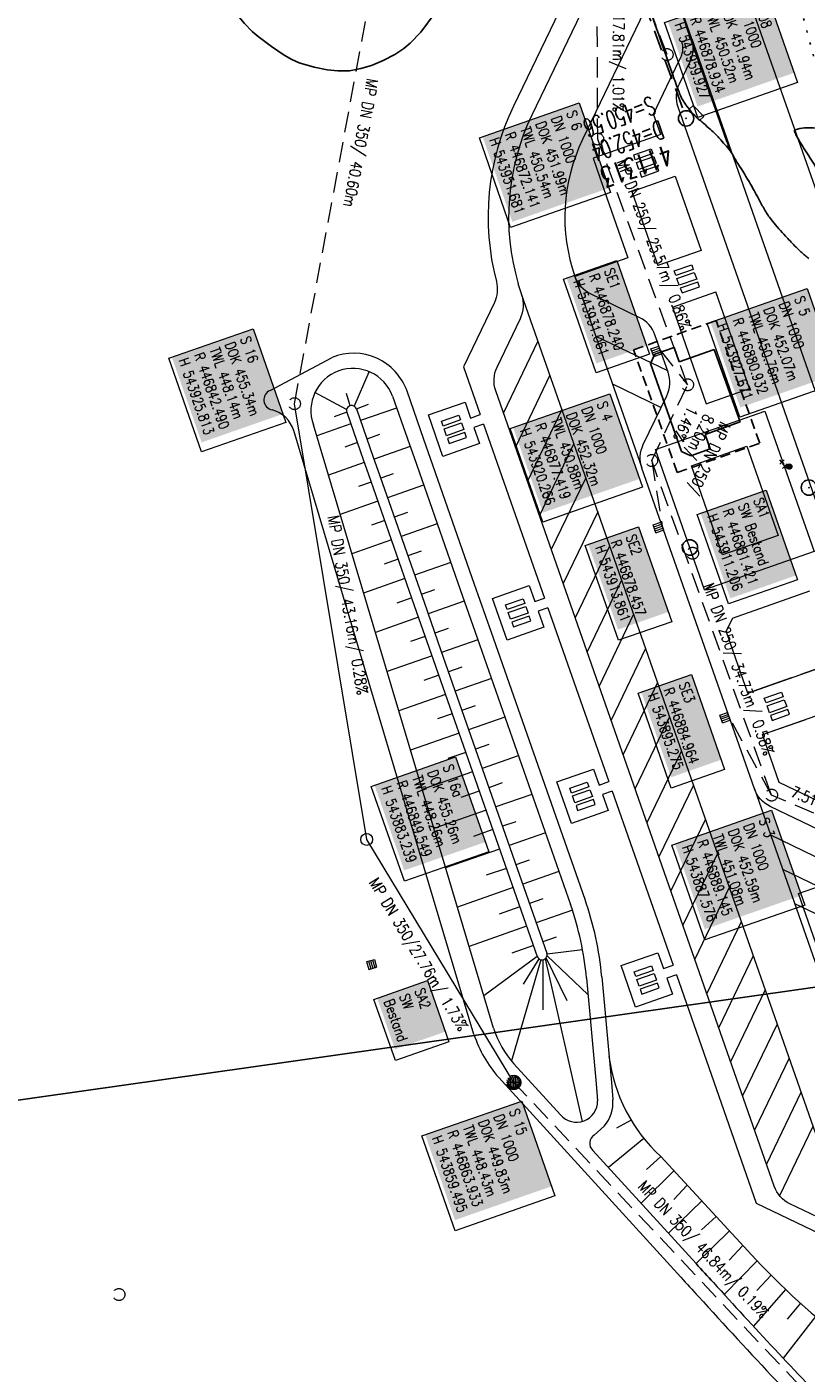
# Model space of a CAD drawing. Extents: x 446577 to 447240, y 443630 to 444842.
# Tile 13 of 71: x 446817 to 446893, y 443831 to 443962. Entities that reach past the tile are written whole.
import ezdxf

# ---------------------------------------------------------------- set-up
doc = ezdxf.new("R2010")
doc.units = 0
doc.header["$LTSCALE"] = 2
doc.header["$MEASUREMENT"] = 0
for name, pattern in [('AUSGEZOGEN', [0]), ('GESTRICH-X2', [1.5, 1, -0.5]), ('GESTRICHELT', [0.75, 0.5, -0.25]), ('PUNKTX2_STR', [0.6, 0.1, -0.5])]:
    doc.linetypes.add(name, pattern=pattern)
doc.layers.get('0').update_dxf_attribs({"linetype": 'AUSGEZOGEN'})
for name, color, linetype in [('Beschriftung', 7, 'CONTINUOUS'), ('FBR', 8, 'CONTINUOUS'), ('GEBAEUDE', 7, 'AUSGEZOGEN'), ('GLOBAL', 7, 'CONTINUOUS'), ('Hintergrund', 7, 'CONTINUOUS'), ('Hintergrundplan', 7, 'CONTINUOUS'), ('Ingenieurbauwerke', 15, 'CONTINUOUS'), ('KANAL', 7, 'GESTRICH-X2'), ('Planeinteilung', 6, 'CONTINUOUS'), ('RAHMEN', 250, 'AUSGEZOGEN'), ('RRB', 4, 'AUSGEZOGEN'), ('SCHACHTNR', 6, 'CONTINUOUS'), ('SCHSYMBOL', 7, 'AUSGEZOGEN'), ('STRASSE', 8, 'CONTINUOUS')]:
    doc.layers.add(name, color=color, linetype=linetype)
doc.styles.add('6', font='txt_____.ttf', dxfattribs={"width": 0.8, "height": 1})
doc.styles.add('8', font='txt_____.ttf', dxfattribs={"width": 0.8, "height": 1})
doc.styles.add('ROMANS', font='romans.shx', dxfattribs={"width": 0.8})

# ---------------------------------------------------------------- blocks, each defined once
blk = doc.blocks.new('1135420')
at = {"layer": 'RAHMEN'}
blk.add_line((950, 5), (950, 415), dxfattribs=at)
blk = doc.blocks.new('GST')
at = {"color": 0}
blk.add_circle((0, 0), 0.75, dxfattribs=at)
blk.add_point((0, 0), dxfattribs=at)
blk = doc.blocks.new('10')
blk.add_blockref('GST', (0, 0))
blk = doc.blocks.new('30S')
at = {"color": 0}
for p, q in [((-0.75, -0.58), (-0.75, 0)), ((-0.75, 0), (0.75, 0)), ((0.75, 0), (0.75, -0.58)), ((0.75, -0.58), (-0.75, -0.58))]:
    blk.add_line(p, q, dxfattribs=at)
blk.add_point((0, 0), dxfattribs=at)
blk = doc.blocks.new('Schacht')
at = {"color": 18, "lineweight": 9, "true_color": 0x000000}
blk.add_circle((0, 0), 0.779, dxfattribs=at)
blk = doc.blocks.new('SK-quadrat Rand')
at = {"color": 18, "lineweight": 9, "true_color": 0x000000}
for p, q in [((-0.4, 0.8), (-0.4, 0)), ((-0.4, 0.8), (0.4, 0.8)), ((-0.4, 0), (0.4, 0)), ((-0.2, 0.8), (-0.2, 0)), ((0, 0.8), (0, 0)), ((0.2, 0.8), (0.2, 0)), ((0.4, 0.8), (0.4, 0))]:
    blk.add_line(p, q, dxfattribs=at)
blk = doc.blocks.new('Muldenschacht')
at = {"color": 18, "lineweight": 9, "true_color": 0x000000}
for p, q in [((-0.599087, 0.002979), (-0.699187, 0.002979)), ((-0.569691, 0.188574), (-0.664892, 0.219507)), ((-0.492399, 0.083917), (-0.591181, 0.100105)), ((-0.484382, 0.356002), (-0.565365, 0.41484)), ((-0.444073, 0.230912), (-0.53319, 0.276499)), ((0.502013, 0.002979), (-0.498987, 0.002979)), ((0.474843, 0.165641), (-0.471817, 0.165641)), ((-0.350626, 0.358645), (-0.421053, 0.429778)), ((-0.351511, 0.488874), (-0.410348, 0.569857)), ((0.38186, 0.328304), (-0.378834, 0.328304)), ((-0.228204, 0.447647), (-0.274147, 0.536581)), ((-0.215015, 0.669384), (-0.184082, 0.574183)), ((-0.096655, 0.595502), (-0.080293, 0.496748)), ((0.001562, 0.503479), (0.001464, -0.497521)), ((0.001513, 0.703679), (0.001513, 0.603579)), ((0.093794, 0.596447), (0.078414, 0.497536)), ((0.218041, 0.669384), (0.187109, 0.574183)), ((0.271415, 0.539517), (0.226431, 0.450094)), ((0.413374, 0.569857), (0.354537, 0.488874)), ((0.425748, 0.42812), (0.355042, 0.357263)), ((0.447803, 0.22953), (0.537061, 0.27484)), ((0.568391, 0.41484), (0.487409, 0.356002)), ((0.4959, 0.080963), (0.594778, 0.096559)), ((0.572718, 0.188574), (0.667918, 0.219507)), ((0.602083, 0.008988), (0.702178, 0.00999)), ((-0.569691, -0.182617), (-0.664892, -0.21355)), ((-0.493148, -0.073251), (-0.59208, -0.088497)), ((-0.484382, -0.350045), (-0.565365, -0.408882)), ((-0.445326, -0.222488), (-0.534694, -0.267581)), ((0.474843, -0.159684), (-0.471817, -0.159684)), ((-0.352742, -0.35058), (-0.423593, -0.421292)), ((-0.351511, -0.482917), (-0.410348, -0.5639)), ((0.38186, -0.322346), (-0.378834, -0.322346)), ((-0.228006, -0.441793), (-0.273909, -0.530747)), ((-0.184082, -0.568226), (-0.215015, -0.663427)), ((-0.079489, -0.490923), (-0.095689, -0.589704)), ((0.001513, -0.597621), (0.001513, -0.697721)), ((0.079714, -0.491374), (0.095355, -0.590245)), ((0.187109, -0.568226), (0.218041, -0.663427)), ((0.271696, -0.533418), (0.226665, -0.444019)), ((0.354537, -0.482917), (0.413374, -0.5639)), ((0.426841, -0.421069), (0.355953, -0.350395)), ((0.446654, -0.225822), (0.535682, -0.271583)), ((0.487409, -0.350045), (0.568391, -0.408882)), ((0.496174, -0.073247), (0.595107, -0.088493)), ((0.572718, -0.182617), (0.667918, -0.21355))]:
    blk.add_line(p, q, dxfattribs=at)
for radius in [0.7007, 0.6006, 0.5005]:
    blk.add_circle((0.001513, 0.002979), radius, dxfattribs=at)
blk = doc.blocks.new('Schieber (Kreuz)')
at = {"color": 18, "lineweight": 9, "true_color": 0x000000}
for q in [(-0.2178, 0.2178), (-0.2178, -0.2178), (0.2178, 0.2178), (0.2178, -0.2178)]:
    blk.add_line((0, 0), q, dxfattribs=at)
blk = doc.blocks.new('Unterflurhydrant')
h = blk.add_hatch(color=131)
edge = h.paths.add_edge_path(flags=0)
edge.add_arc((0, 0), 0.25, 0, 360)
at = {"color": 18, "lineweight": 9, "true_color": 0x000000}
blk.add_circle((0, 0), 0.25, dxfattribs=at)
blk.add_circle((0, 0), 0.25, dxfattribs=at)

msp = doc.modelspace()

# ---------------------------------------------------------------- linework, layer by layer
at = {"layer": 'Beschriftung', "color": 18, "lineweight": 9, "true_color": 0x000000}
for points in [[(446888.65, 443965.91), (446891.89, 443956.64), (446882.13, 443953.23), (446878.89, 443962.5), (446888.65, 443965.91)], [(446870.53, 443954.66), (446873.59, 443945.9), (446863.84, 443942.49), (446860.78, 443951.25), (446870.53, 443954.66)], [(446874.23, 443939.24), (446877.42, 443930.1), (446872.2, 443928.27), (446869, 443937.42), (446874.23, 443939.24)], [(446892.83, 443936.51), (446896.02, 443927.37), (446886.26, 443923.96), (446883.07, 443933.1), (446892.83, 443936.51)], [(446838.65, 443932.58), (446841.85, 443923.44), (446833.6, 443920.56), (446830.41, 443929.7), (446838.65, 443932.58)], [(446873.53, 443926.23), (446876.72, 443917.09), (446866.97, 443913.68), (446863.78, 443922.83), (446873.53, 443926.23)], [(446888.83, 443916.81), (446891.89, 443908.05), (446885.15, 443905.7), (446882.09, 443914.45), (446888.83, 443916.81)], [(446876.35, 443913.24), (446879.59, 443903.96), (446874.37, 443902.14), (446871.13, 443911.41), (446876.35, 443913.24)], [(446881.53, 443898.79), (446884.76, 443889.53), (446879.54, 443887.7), (446876.3, 443896.97), (446881.53, 443898.79)], [(446889.36, 443885.53), (446892.59, 443876.26), (446882.84, 443872.86), (446879.6, 443882.12), (446889.36, 443885.53)], [(446897.22, 443879.22), (446900.41, 443870.07), (446895.19, 443868.25), (446891.99, 443877.39), (446897.22, 443879.22)], [(446864.92, 443857.11), (446868.16, 443847.85), (446858.41, 443844.44), (446855.17, 443853.71), (446864.92, 443857.11)]]:
    msp.add_lwpolyline(points, close=True, dxfattribs=at)
at = {"layer": 'FBR'}
for points in [[(446871.48, 443989.56, 0.000951), (446884.95, 443950.98, 0.029801), (446885.45, 443949.77, 0.032126), (446886.05, 443948.73, -0.016284), (446887.3, 443946.7, -0.009651), (446888.18, 443945.1, 0.015724), (446888.73, 443944.12, 0.031866), (446889.44, 443943.1, 0.02056), (446890.71, 443941.64, 0.007148), (446891.61, 443940.7, 0.010934), (446892.22, 443940.11, 0.020227), (446893.01, 443939.45, -0.018977)], [(446900, 443927.34, 0.000024), (446903.65, 443916.95, 0.000142)], [(446911.28, 443942.47, 0.010796), (446910.85, 443942.86, 0.029271), (446910.73, 443942.95, 0.001472), (446908.22, 443944.59, 0.031019), (446895.87, 443951.58, 0.133381), (446892.58, 443952.21, 0.057165), (446891.66, 443952.03, 0.409789), (446891.59, 443951.9, 0.054945), (446891.79, 443951.43, 0.015405), (446892.73, 443949.86, 0.001115), (446893.76, 443948.28, 0.006258), (446893.94, 443948, 0.012458), (446894.64, 443947.03, 0.014021), (446895.31, 443946.2, 0.018363), (446895.94, 443945.52, 0.012859), (446896.9, 443944.6, 0.011664), (446897.72, 443943.89, 0.011059), (446898.61, 443943.18, 0.018655), (446898.7, 443943.12, 0.000445), (446900.58, 443941.91, 0.027772)]]:
    msp.add_lwpolyline(points, format="xyb", dxfattribs=at)
at = {"layer": 'GEBAEUDE', "linetype": 'GESTRICHELT', "flags": 128}
for points in [[(446875.86, 443930.52), (446883.92, 443933.39)], [(446888.19, 443921.4), (446883.92, 443933.39)], [(446880.13, 443918.53), (446875.86, 443930.52)], [(446880.13, 443918.53), (446888.19, 443921.4)]]:
    msp.add_lwpolyline(points, dxfattribs=at)
at = {"layer": 'GEBAEUDE'}
for points in [[(446881.47, 443920.17), (446880.56, 443920.6), (446877.51, 443929.18), (446877.94, 443930.09), (446879.82, 443930.76)], [(446879.82, 443930.76), (446880.32, 443929.34)], [(446883.75, 443930.57), (446886.28, 443923.48)], [(446882.85, 443922.26), (446883.35, 443920.85)], [(446883.35, 443920.85), (446881.47, 443920.17)]]:
    msp.add_lwpolyline(points, dxfattribs=at)
at = {"layer": 'GEBAEUDE', "flags": 128}
for points in [[(446880.32, 443929.34), (446883.75, 443930.57)], [(446882.85, 443922.26), (446886.28, 443923.48)]]:
    msp.add_lwpolyline(points, dxfattribs=at)
at = {"layer": 'GLOBAL', "color": 92, "lineweight": 9, "true_color": 0x00b400}
for p, q in [((446849.76, 443882.68, 455.26), (446842.7, 443925.26, 455.34)), ((446864.14, 443858.94, 449.83), (446849.76, 443882.68, 455.26))]:
    msp.add_line(p, q, dxfattribs=at)
at = {"layer": 'GLOBAL', "color": 18, "lineweight": 9, "true_color": 0x000000}
for points in [[(446858.46, 443890.75), (446861.69, 443881.49), (446853.45, 443878.61), (446850.21, 443887.87), (446858.46, 443890.75)], [(446855.7, 443868.89), (446857.79, 443862.9), (446852.57, 443861.08), (446850.47, 443867.06), (446855.7, 443868.89)]]:
    msp.add_lwpolyline(points, close=True, dxfattribs=at)
at = {"layer": 'Hintergrund', "color": 254, "lineweight": 18, "true_color": 0xcccccc}
for p, q in [((446879.92, 443985.39), (446931.83, 443837.32)), ((446881.54, 443960.92), (446926.82, 443831.69)), ((446874.26, 443950.07), (446871.91, 443949.24)), ((446871.91, 443949.24), (446873.22, 443945.49)), ((446879.93, 443947.5), (446882.48, 443940.23)), ((446875.69, 443946.01), (446878.23, 443938.75)), ((446873.22, 443945.49), (446875.31, 443939.52)), ((446875.31, 443939.52), (446870.12, 443937.7)), ((446870.12, 443937.7), (446876.68, 443918.98)), ((446864.93, 443935.89), (446864.58, 443936.97)), ((446864.88, 443936.01), (446897.62, 443842.57)), ((446879.65, 443934.69), (446883.9, 443936.18)), ((446887.21, 443926.74), (446883.9, 443936.18)), ((446879.65, 443934.69), (446882.96, 443925.25)), ((446866.51, 443931.37), (446863.14, 443924.36)), ((446872.17, 443931.86), (446879.18, 443928.49)), ((446840.31, 443926.55), (446846.38, 443929.79)), ((446859.23, 443928.87), (446860.87, 443924.19)), ((446848.55, 443925), (446850.02, 443928.39)), ((446867.68, 443928.04), (446864.31, 443921.03)), ((446873.8, 443927.19), (446878.55, 443924.9)), ((446847.8, 443924.71), (446844.7, 443926.34)), ((446848.14, 443925.06), (446847.78, 443926.27)), ((446882.96, 443925.25), (446887.21, 443926.74)), ((446848.75, 443924.75), (446849.93, 443925.21)), ((446852.69, 443924.84), (446849.15, 443923.61)), ((446868.85, 443924.7), (446865.48, 443917.69)), ((446862.15, 443864.26), (446844.55, 443923.2)), ((446848.21, 443923.28), (446844.88, 443922.11)), ((446847.81, 443924.42), (446846.59, 443923.99)), ((446861.2, 443923.25), (446867.15, 443906.26)), ((446860.25, 443863.64), (446842.64, 443922.63)), ((446851, 443922.24), (446849.78, 443921.81)), ((446848.85, 443921.46), (446847.62, 443921.03)), ((446854.01, 443921.07), (446850.48, 443919.83)), ((446870.02, 443921.36), (446866.65, 443914.35)), ((446849.53, 443919.5), (446846.03, 443918.27)), ((446852.35, 443918.4), (446851.13, 443917.97)), ((446871.19, 443918.03), (446867.81, 443911.02)), ((446850.19, 443917.61), (446848.97, 443917.18)), ((446855.33, 443917.29), (446851.8, 443916.06)), ((446850.85, 443915.73), (446847.17, 443914.43)), ((446853.75, 443914.62), (446852.46, 443914.17)), ((446872.36, 443914.69), (446868.98, 443907.68)), ((446851.52, 443913.84), (446850.22, 443913.38)), ((446856.65, 443913.52), (446853.12, 443912.28)), ((446852.18, 443911.95), (446848.32, 443910.6)), ((446873.52, 443911.35), (446870.15, 443904.34)), ((446852.84, 443910.06), (446851.47, 443909.58)), ((446855.08, 443910.85), (446853.78, 443910.39)), ((446857.98, 443909.74), (446854.44, 443908.51)), ((446853.5, 443908.17), (446849.46, 443906.76)), ((446874.69, 443908.02), (446871.32, 443901.01)), ((446854.16, 443906.29), (446852.72, 443905.78)), ((446856.4, 443907.07), (446855.1, 443906.62)), ((446885.53, 443904.31), (446893.08, 443906.96)), ((446859.3, 443905.97), (446855.77, 443904.73)), ((446867.48, 443905.32), (446873.43, 443888.33)), ((446854.82, 443904.4), (446850.61, 443902.92)), ((446875.86, 443904.68), (446872.49, 443897.67)), ((446885.53, 443904.31), (446884.92, 443903.04)), ((446855.48, 443902.51), (446854.04, 443902.01)), ((446857.72, 443903.3), (446856.43, 443902.84)), ((446860.62, 443902.19), (446857.09, 443900.96)), ((446887.04, 443896.98), (446884.92, 443903.04)), ((446877.03, 443901.34), (446873.66, 443894.33)), ((446856.15, 443900.63), (446851.75, 443899.09)), ((446859.05, 443899.52), (446857.75, 443899.07)), ((446887.04, 443896.98), (446896.47, 443900.29)), ((446856.81, 443898.74), (446855.36, 443898.23)), ((446861.95, 443898.42), (446858.41, 443897.18)), ((446878.2, 443898.01), (446874.83, 443891)), ((446857.47, 443896.85), (446852.9, 443895.25)), ((446860.37, 443895.75), (446859.07, 443895.29)), ((446888.46, 443892.93), (446897.89, 443896.23)), ((446858.13, 443894.96), (446856.69, 443894.46)), ((446863.27, 443894.64), (446859.73, 443893.41)), ((446879.37, 443894.67), (446876, 443887.66)), ((446858.79, 443893.08), (446854.04, 443891.41)), ((446861.69, 443891.97), (446860.4, 443891.52)), ((446859.45, 443891.19), (446857.71, 443890.58)), ((446864.59, 443890.87), (446861.06, 443889.63)), ((446880.54, 443891.33), (446877.17, 443884.32)), ((446860.11, 443889.3), (446855.19, 443887.58)), ((446863.01, 443888.2), (446861.72, 443887.74)), ((446881.71, 443888), (446878.34, 443880.99)), ((446860.77, 443887.41), (446858.96, 443886.78)), ((446865.91, 443887.09), (446862.38, 443885.86)), ((446873.76, 443887.39), (446879.72, 443870.4)), ((446887.67, 443887.63), (446903.51, 443842.42)), ((446861.44, 443885.53), (446856.34, 443883.74)), ((446864.34, 443884.42), (446863.04, 443883.97)), ((446882.88, 443884.66), (446879.5, 443877.65)), ((446862.1, 443883.64), (446860.21, 443882.98)), ((446867.24, 443883.32), (446863.7, 443882.08)), ((446889.25, 443883.12), (446896.26, 443879.74)), ((446862.76, 443881.75), (446857.48, 443879.9)), ((446884.05, 443881.32), (446880.67, 443874.31)), ((446863.42, 443879.86), (446861.46, 443879.18)), ((446865.66, 443880.65), (446864.36, 443880.19)), ((446890.42, 443879.78), (446897.42, 443876.41)), ((446868.56, 443879.54), (446865.02, 443878.31)), ((446864.08, 443877.98), (446858.63, 443876.06)), ((446885.22, 443877.99), (446881.84, 443870.98)), ((446864.74, 443876.09), (446862.71, 443875.38)), ((446866.98, 443876.87), (446865.69, 443876.42)), ((446891.58, 443876.44), (446898.59, 443873.07)), ((446869.88, 443875.77), (446866.35, 443874.53)), ((446886.38, 443874.65), (446883.01, 443867.64)), ((446865.4, 443874.2), (446859.77, 443872.23)), ((446866.06, 443872.31), (446863.96, 443871.57)), ((446868.29, 443873.12), (446867, 443872.67)), ((446870.87, 443871.89), (446867.41, 443871.48)), ((446866.44, 443871.25), (446861.21, 443867.41)), ((446866.79, 443870.93), (446863.91, 443861.05)), ((446866.58, 443871.03), (446865.06, 443868.55)), ((446867, 443870.92), (446866.98, 443866.05)), ((446867.2, 443871.01), (446870.83, 443855.12)), ((446869.37, 443866.91), (446867.32, 443871.12)), ((446871.4, 443867.54), (446867.4, 443871.32)), ((446887.55, 443871.31), (446884.18, 443864.3)), ((446888.72, 443867.98), (446885.35, 443860.97)), ((446889.89, 443864.64), (446886.52, 443857.63)), ((446864.16, 443860.75), (446868.72, 443855.77)), ((446891.06, 443861.3), (446887.69, 443854.29)), ((446892.23, 443857.97), (446888.86, 443850.96)), ((446875.63, 443855.25), (446874.2, 443854.46)), ((446872.99, 443854.67), (446872.02, 443853.79)), ((446876.87, 443853.48), (446873.42, 443850.63)), ((446893.4, 443854.63), (446890.14, 443847.86)), ((446878.51, 443851.71), (446877.11, 443850.44)), ((446878.51, 443851.71), (446887.83, 443841.64)), ((446879.81, 443850.31), (446876.59, 443847.15)), ((446881.11, 443848.9), (446879.79, 443847.5)), ((446882.52, 443847.37), (446879.28, 443844.2)), ((446883.93, 443845.85), (446882.49, 443844.54)), ((446885.24, 443844.43), (446881.98, 443841.24)), ((446886.55, 443843.02), (446885.2, 443841.58)), ((446887.94, 443841.52), (446884.75, 443838.26)), ((446889.31, 443840.1), (446887.92, 443838.6)), ((446890.72, 443838.72), (446887.58, 443835.12)), ((446892.17, 443837.38), (446890.87, 443835.8)), ((446893.66, 443836.08), (446890.5, 443831.99))]:
    msp.add_line(p, q, dxfattribs=at)
for points in [[(446866.59, 443989.17), (446870.57, 443977.82, -0.198089), (446869.92, 443966.4), (446864.11, 443954.33, 0.177553), (446862.44, 443937.2, -0.170894), (446862.25, 443935.15), (446859.23, 443928.87)], [(446873.73, 443983.22, -0.19887), (446872.88, 443967.94), (446865.91, 443953.46, 0.186096), (446864.58, 443936.97)], [(446881.54, 443960.92), (446879.04, 443968.07), (446870.87, 443951.07, 0.199018), (446870.12, 443937.7)], [(446878.51, 443951.56), (446877.81, 443953.56), (446879.45, 443956.96), (446880.49, 443959.13, 0.198719), (446880.57, 443960.66), (446881.55, 443960.93)], [(446925.27, 443836.11, 0.198918), (446923.74, 443837.82), (446921.58, 443838.86, -0.198913), (446920.04, 443840.57), (446880.22, 443954.24, -0.19891), (446880.35, 443956.53), (446881.39, 443958.69, 0.198722), (446881.52, 443960.99)], [(446916.06, 443830.67, -0.292532), (446907.62, 443844.46, 0.089418), (446906.78, 443849.71), (446895.5, 443881.91, 0.198904), (446893.97, 443883.62), (446889.2, 443885.91, -0.198904), (446887.67, 443887.63), (446876.68, 443918.97, -0.198904), (446876.81, 443921.26), (446879.11, 443926.03, 0.198904), (446879.23, 443928.33), (446877.95, 443931.98, 0.198904), (446876.42, 443933.69), (446871.65, 443935.99, -0.200245), (446870.12, 443937.7)], [(446897.45, 443843.08, 0.198855), (446895.92, 443844.79), (446891.15, 443847.08, -0.199131), (446889.61, 443848.8), (446862.38, 443926.53, -0.198904), (446862.51, 443928.82), (446864.8, 443933.59, 0.199247), (446864.93, 443935.89)], [(446853.71, 443926.48, 0.427073), (446846.38, 443929.79)], [(446852.29, 443925.99, 1), (446844.55, 443923.2)], [(446840.31, 443926.55, 0.733089), (446840.51, 443924.65)], [(446842.65, 443922.6, 0.256384), (446840.51, 443924.65)], [(446848.75, 443924.75, 1.00062), (446847.81, 443924.42)], [(446871.26, 443869.12, 0.061745), (446869.69, 443876.33)], [(446872.75, 443869.25, 0.061776), (446871.11, 443876.82)], [(446866.44, 443871.25, 1.000482), (446867.38, 443871.58)], [(446880.05, 443869.45), (446887.86, 443847.14), (446895.66, 443843.39, -0.199814), (446896.68, 443842.24), (446897.62, 443842.57)], [(446862.15, 443864.26, 0.102187), (446864.16, 443860.75)], [(446860.25, 443863.64, 0.102187), (446862.67, 443859.43)], [(446873.45, 443861.49, 0.176511), (446878.51, 443851.71)], [(446862.67, 443859.43), (446880.49, 443839.9, 0.009277), (446882.2, 443838.04)], [(446868.72, 443855.77, 0.703515), (446872.34, 443857.14)], [(446872.99, 443854.67, 0.204075), (446873.83, 443857.28)], [(446872.02, 443853.79, 0.514493), (446871.88, 443852.3)], [(446871.88, 443852.3), (446881.98, 443841.24, 0.009462), (446883.67, 443839.39)], [(446887.83, 443841.64, 0.098515), (446909.32, 443826.16)], [(446883.67, 443839.39, 0.009078), (446895.79, 443826.45)], [(446882.21, 443838.03, 0.01146), (446897.65, 443821.7)]]:
    msp.add_lwpolyline(points, format="xyb", dxfattribs=at)
for points in [[(446852.29, 443925.99), (446853.95, 443921.27), (446854.39, 443920.01), (446858.9, 443907.11), (446860.56, 443902.39), (446869.69, 443876.33)], [(446871.11, 443876.82), (446861.97, 443902.89), (446860.32, 443907.61), (446855.78, 443920.57), (446855.36, 443921.76), (446853.71, 443926.48)], [(446848.75, 443924.75), (446850.41, 443920.03), (446850.85, 443918.77), (446855.37, 443905.87), (446857.02, 443901.15), (446867.38, 443871.58)], [(446847.81, 443924.42), (446849.46, 443919.7), (446849.9, 443918.44), (446854.42, 443905.54), (446856.08, 443900.82), (446866.44, 443871.25)], [(446897.1, 443884.88), (446890.09, 443888.26), (446888.46, 443892.93)], [(446872.75, 443869.25), (446873.69, 443858.92), (446873.83, 443857.28)], [(446871.26, 443869.12), (446872.19, 443858.79), (446872.34, 443857.14)]]:
    msp.add_lwpolyline(points, dxfattribs=at)
for points in [[(446878, 443920.77), (446888.71, 443924.52), (446893.52, 443910.82), (446882.8, 443907.06), (446878, 443920.77)], [(446881.51, 443919.2), (446886.95, 443921.1), (446890, 443912.38), (446884.57, 443910.48), (446881.51, 443919.2)]]:
    msp.add_lwpolyline(points, close=True, dxfattribs=at)
at = {"layer": 'Hintergrundplan', "color": 254, "lineweight": 18, "true_color": 0xcccccc}
for p, q in [((446881.54, 443960.92), (446857.53, 444029.47)), ((446879.92, 443985.39), (446931.83, 443837.32)), ((446881.54, 443960.92), (446926.82, 443831.69)), ((446878.51, 443951.56), (446874.26, 443950.07)), ((446874.26, 443950.07), (446871.91, 443949.24)), ((446871.91, 443949.24), (446873.22, 443945.49)), ((446875.69, 443946.01), (446879.93, 443947.5)), ((446879.93, 443947.5), (446882.48, 443940.23)), ((446875.69, 443946.01), (446878.23, 443938.75)), ((446873.22, 443945.49), (446875.31, 443939.52)), ((446875.31, 443939.52), (446870.12, 443937.7)), ((446882.48, 443940.23), (446878.23, 443938.75)), ((446870.12, 443937.7), (446876.68, 443918.98)), ((446864.93, 443935.89), (446864.58, 443936.97)), ((446864.88, 443936.01), (446897.62, 443842.57)), ((446879.65, 443934.69), (446883.9, 443936.18)), ((446879.65, 443934.69), (446883.9, 443936.18)), ((446887.21, 443926.74), (446883.9, 443936.18)), ((446879.65, 443934.69), (446882.96, 443925.25)), ((446866.51, 443931.37), (446863.14, 443924.36)), ((446872.17, 443931.86), (446879.18, 443928.49)), ((446840.31, 443926.55), (446846.38, 443929.79)), ((446859.23, 443928.87), (446860.87, 443924.19)), ((446848.55, 443925), (446850.02, 443928.39)), ((446867.68, 443928.04), (446864.31, 443921.03)), ((446873.8, 443927.19), (446878.55, 443924.9)), ((446847.8, 443924.71), (446844.7, 443926.34)), ((446848.14, 443925.06), (446847.78, 443926.27)), ((446882.96, 443925.25), (446887.21, 443926.74)), ((446848.75, 443924.75), (446849.93, 443925.21)), ((446852.69, 443924.84), (446849.15, 443923.61)), ((446868.85, 443924.7), (446865.48, 443917.69)), ((446862.15, 443864.26), (446844.55, 443923.2)), ((446848.21, 443923.28), (446844.88, 443922.11)), ((446847.81, 443924.42), (446846.59, 443923.99)), ((446861.2, 443923.25), (446867.15, 443906.26)), ((446860.25, 443863.64), (446842.64, 443922.63)), ((446851, 443922.24), (446849.78, 443921.81)), ((446848.85, 443921.46), (446847.62, 443921.03)), ((446854.01, 443921.07), (446850.48, 443919.83)), ((446870.02, 443921.36), (446866.65, 443914.35)), ((446849.53, 443919.5), (446846.03, 443918.27)), ((446852.35, 443918.4), (446851.13, 443917.97)), ((446871.19, 443918.03), (446867.81, 443911.02)), ((446850.19, 443917.61), (446848.97, 443917.18)), ((446855.33, 443917.29), (446851.8, 443916.06)), ((446850.85, 443915.73), (446847.17, 443914.43)), ((446853.75, 443914.62), (446852.46, 443914.17)), ((446872.36, 443914.69), (446868.98, 443907.68)), ((446851.52, 443913.84), (446850.22, 443913.38)), ((446856.65, 443913.52), (446853.12, 443912.28)), ((446852.18, 443911.95), (446848.32, 443910.6)), ((446873.52, 443911.35), (446870.15, 443904.34)), ((446852.84, 443910.06), (446851.47, 443909.58)), ((446855.08, 443910.85), (446853.78, 443910.39)), ((446857.98, 443909.74), (446854.44, 443908.51)), ((446853.5, 443908.17), (446849.46, 443906.76)), ((446874.69, 443908.02), (446871.32, 443901.01)), ((446854.16, 443906.29), (446852.72, 443905.78)), ((446856.4, 443907.07), (446855.1, 443906.62)), ((446885.53, 443904.31), (446893.08, 443906.96)), ((446859.3, 443905.97), (446855.77, 443904.73)), ((446867.48, 443905.32), (446873.43, 443888.33)), ((446854.82, 443904.4), (446850.61, 443902.92)), ((446875.86, 443904.68), (446872.49, 443897.67)), ((446885.53, 443904.31), (446884.92, 443903.04)), ((446855.48, 443902.51), (446854.04, 443902.01)), ((446857.72, 443903.3), (446856.43, 443902.84)), ((446860.62, 443902.19), (446857.09, 443900.96)), ((446887.04, 443896.98), (446884.92, 443903.04)), ((446877.03, 443901.34), (446873.66, 443894.33)), ((446856.15, 443900.63), (446851.75, 443899.09)), ((446859.05, 443899.52), (446857.75, 443899.07)), ((446887.04, 443896.98), (446896.47, 443900.29)), ((446896.47, 443900.29), (446892.23, 443898.8)), ((446856.81, 443898.74), (446855.36, 443898.23)), ((446861.95, 443898.42), (446858.41, 443897.18)), ((446891.28, 443898.47), (446887.04, 443896.98)), ((446878.2, 443898.01), (446874.83, 443891)), ((446857.47, 443896.85), (446852.9, 443895.25)), ((446860.37, 443895.75), (446859.07, 443895.29)), ((446888.46, 443892.93), (446897.89, 443896.23)), ((446858.13, 443894.96), (446856.69, 443894.46)), ((446863.27, 443894.64), (446859.73, 443893.41)), ((446879.37, 443894.67), (446876, 443887.66)), ((446888.46, 443892.93), (446892.7, 443894.41)), ((446858.79, 443893.08), (446854.04, 443891.41)), ((446861.69, 443891.97), (446860.4, 443891.52)), ((446859.45, 443891.19), (446857.71, 443890.58)), ((446864.59, 443890.87), (446861.06, 443889.63)), ((446880.54, 443891.33), (446877.17, 443884.32)), ((446860.11, 443889.3), (446855.19, 443887.58)), ((446863.01, 443888.2), (446861.72, 443887.74)), ((446881.71, 443888), (446878.34, 443880.99)), ((446860.77, 443887.41), (446858.96, 443886.78)), ((446865.91, 443887.09), (446862.38, 443885.86)), ((446873.76, 443887.39), (446879.72, 443870.4)), ((446887.67, 443887.63), (446903.51, 443842.42)), ((446861.44, 443885.53), (446856.34, 443883.74)), ((446864.34, 443884.42), (446863.04, 443883.97)), ((446882.88, 443884.66), (446879.5, 443877.65)), ((446862.1, 443883.64), (446860.21, 443882.98)), ((446867.24, 443883.32), (446863.7, 443882.08)), ((446889.25, 443883.12), (446896.26, 443879.74)), ((446862.76, 443881.75), (446857.48, 443879.9)), ((446884.05, 443881.32), (446880.67, 443874.31)), ((446863.42, 443879.86), (446861.46, 443879.18)), ((446865.66, 443880.65), (446864.36, 443880.19)), ((446890.42, 443879.78), (446897.42, 443876.41)), ((446868.56, 443879.54), (446865.02, 443878.31)), ((446864.08, 443877.98), (446858.63, 443876.06)), ((446885.22, 443877.99), (446881.84, 443870.98)), ((446864.74, 443876.09), (446862.71, 443875.38)), ((446866.98, 443876.87), (446865.69, 443876.42)), ((446891.58, 443876.44), (446898.59, 443873.07)), ((446869.88, 443875.77), (446866.35, 443874.53)), ((446886.38, 443874.65), (446883.01, 443867.64)), ((446865.4, 443874.2), (446859.77, 443872.23)), ((446866.06, 443872.31), (446863.96, 443871.57)), ((446868.29, 443873.12), (446867, 443872.67)), ((446870.87, 443871.89), (446867.41, 443871.48)), ((446866.44, 443871.25), (446861.21, 443867.41)), ((446866.79, 443870.93), (446863.91, 443861.05)), ((446866.58, 443871.03), (446865.06, 443868.55)), ((446867, 443870.92), (446866.98, 443866.05)), ((446867.2, 443871.01), (446870.83, 443855.12)), ((446869.37, 443866.91), (446867.32, 443871.12)), ((446871.4, 443867.54), (446867.4, 443871.32)), ((446887.55, 443871.31), (446884.18, 443864.3)), ((446888.72, 443867.98), (446885.35, 443860.97)), ((446889.89, 443864.64), (446886.52, 443857.63)), ((446864.16, 443860.75), (446868.72, 443855.77)), ((446891.06, 443861.3), (446887.69, 443854.29)), ((446892.23, 443857.97), (446888.86, 443850.96)), ((446875.63, 443855.25), (446874.2, 443854.46)), ((446872.99, 443854.67), (446872.02, 443853.79)), ((446876.87, 443853.48), (446873.42, 443850.63)), ((446893.4, 443854.63), (446890.14, 443847.86)), ((446878.51, 443851.71), (446877.11, 443850.44)), ((446878.51, 443851.71), (446887.83, 443841.64)), ((446879.81, 443850.31), (446876.59, 443847.15)), ((446881.11, 443848.9), (446879.79, 443847.5)), ((446882.52, 443847.37), (446879.28, 443844.2)), ((446883.93, 443845.85), (446882.49, 443844.54)), ((446885.24, 443844.43), (446881.98, 443841.24)), ((446886.55, 443843.02), (446885.2, 443841.58)), ((446887.94, 443841.52), (446884.75, 443838.26)), ((446889.31, 443840.1), (446887.92, 443838.6)), ((446890.72, 443838.72), (446887.58, 443835.12)), ((446892.17, 443837.38), (446890.87, 443835.8)), ((446893.66, 443836.08), (446890.5, 443831.99))]:
    msp.add_line(p, q, dxfattribs=at)
for points in [[(446866.59, 443989.17), (446870.57, 443977.82, -0.198089), (446869.92, 443966.4), (446864.11, 443954.33, 0.177553), (446862.44, 443937.2, -0.170894), (446862.25, 443935.15), (446859.23, 443928.87)], [(446873.73, 443983.22, -0.19887), (446872.88, 443967.94), (446865.91, 443953.46, 0.186096), (446864.58, 443936.97)], [(446879.04, 443968.07), (446870.87, 443951.07, 0.199018), (446870.12, 443937.7)], [(446878.51, 443951.56), (446877.81, 443953.56), (446879.45, 443956.96), (446880.49, 443959.13, 0.198719), (446880.57, 443960.66), (446881.55, 443960.93)], [(446925.27, 443836.11, 0.198918), (446923.74, 443837.82), (446921.58, 443838.86, -0.198913), (446920.04, 443840.57), (446880.22, 443954.24, -0.19891), (446880.35, 443956.53), (446881.39, 443958.69, 0.198722), (446881.52, 443960.99)], [(446916.06, 443830.67, -0.292532), (446907.62, 443844.46, 0.089418), (446906.78, 443849.71), (446895.5, 443881.91, 0.198904), (446893.97, 443883.62), (446889.2, 443885.91, -0.198904), (446887.67, 443887.63), (446876.68, 443918.97, -0.198904), (446876.81, 443921.26), (446879.11, 443926.03, 0.198904), (446879.23, 443928.33), (446877.95, 443931.98, 0.198904), (446876.42, 443933.69), (446871.65, 443935.99, -0.200245), (446870.12, 443937.7)], [(446897.45, 443843.08, 0.198855), (446895.92, 443844.79), (446891.15, 443847.08, -0.199131), (446889.61, 443848.8), (446862.38, 443926.53, -0.198904), (446862.51, 443928.82), (446864.8, 443933.59, 0.199247), (446864.93, 443935.89)], [(446853.71, 443926.48, 0.427073), (446846.38, 443929.79)], [(446852.29, 443925.99, 1), (446844.55, 443923.2)], [(446840.31, 443926.55, 0.733089), (446840.51, 443924.65)], [(446842.65, 443922.6, 0.256384), (446840.51, 443924.65)], [(446848.75, 443924.75, 1.00062), (446847.81, 443924.42)], [(446871.26, 443869.12, 0.061745), (446869.69, 443876.33)], [(446872.75, 443869.25, 0.061776), (446871.11, 443876.82)], [(446866.44, 443871.25, 1.000482), (446867.38, 443871.58)], [(446880.05, 443869.45), (446887.86, 443847.14), (446895.66, 443843.39, -0.199814), (446896.68, 443842.24), (446897.62, 443842.57)], [(446862.15, 443864.26, 0.102187), (446864.16, 443860.75)], [(446860.25, 443863.64, 0.102187), (446862.67, 443859.43)], [(446873.45, 443861.49, 0.176511), (446878.51, 443851.71)], [(446862.67, 443859.43), (446880.49, 443839.9, 0.009277), (446882.2, 443838.04)], [(446868.72, 443855.77, 0.703515), (446872.34, 443857.14)], [(446872.99, 443854.67, 0.204075), (446873.83, 443857.28)], [(446872.02, 443853.79, 0.514493), (446871.88, 443852.3)], [(446883.67, 443839.39, -0.009462), (446881.98, 443841.24), (446871.88, 443852.3)], [(446887.83, 443841.64, 0.098515), (446909.32, 443826.16)], [(446883.67, 443839.39, 0.009078), (446895.79, 443826.45)], [(446882.21, 443838.03, 0.01146), (446897.65, 443821.7)]]:
    msp.add_lwpolyline(points, format="xyb", dxfattribs=at)
for points in [[(446876.03, 443949.1), (446875.87, 443949.57), (446877.57, 443950.17), (446877.73, 443949.7), (446876.03, 443949.1)], [(446878.06, 443948.75), (446876.37, 443948.16), (446876.13, 443948.82), (446877.83, 443949.41), (446878.06, 443948.75)], [(446876.46, 443947.87), (446876.63, 443947.4), (446878.33, 443948), (446878.16, 443948.47), (446876.46, 443947.87)], [(446880, 443937.78), (446879.84, 443938.25), (446881.54, 443938.84), (446881.7, 443938.37), (446880, 443937.78)], [(446882.03, 443937.43), (446880.33, 443936.83), (446880.1, 443937.49), (446881.8, 443938.09), (446882.03, 443937.43)], [(446880.43, 443936.55), (446880.6, 443936.08), (446882.3, 443936.67), (446882.13, 443937.14), (446880.43, 443936.55)], [(446878, 443920.77), (446888.71, 443924.52), (446893.52, 443910.82), (446882.8, 443907.06), (446878, 443920.77)], [(446857.23, 443923.08), (446857.07, 443923.55), (446858.77, 443924.14), (446858.93, 443923.67), (446857.23, 443923.08)], [(446857.23, 443923.08), (446857.07, 443923.55), (446858.77, 443924.14), (446858.93, 443923.67), (446857.23, 443923.08)], [(446859.26, 443922.73), (446857.56, 443922.13), (446857.33, 443922.79), (446859.03, 443923.39), (446859.26, 443922.73)], [(446859.26, 443922.73), (446857.56, 443922.13), (446857.33, 443922.79), (446859.03, 443923.39), (446859.26, 443922.73)], [(446857.66, 443921.85), (446857.83, 443921.38), (446859.53, 443921.97), (446859.36, 443922.45), (446857.66, 443921.85)], [(446857.66, 443921.85), (446857.83, 443921.38), (446859.53, 443921.97), (446859.36, 443922.45), (446857.66, 443921.85)], [(446881.51, 443919.2), (446886.95, 443921.1), (446890, 443912.38), (446884.57, 443910.48), (446881.51, 443919.2)], [(446863.51, 443905.15), (446863.35, 443905.62), (446865.05, 443906.21), (446865.21, 443905.74), (446863.51, 443905.15)], [(446863.51, 443905.15), (446863.35, 443905.62), (446865.05, 443906.21), (446865.21, 443905.74), (446863.51, 443905.15)], [(446865.54, 443904.8), (446863.84, 443904.2), (446863.61, 443904.86), (446865.31, 443905.46), (446865.54, 443904.8)], [(446865.54, 443904.8), (446863.84, 443904.2), (446863.61, 443904.86), (446865.31, 443905.46), (446865.54, 443904.8)], [(446863.94, 443903.92), (446864.11, 443903.45), (446865.81, 443904.04), (446865.64, 443904.51), (446863.94, 443903.92)], [(446863.94, 443903.92), (446864.11, 443903.45), (446865.81, 443904.04), (446865.64, 443904.51), (446863.94, 443903.92)], [(446888.81, 443896.02), (446888.64, 443896.49), (446890.34, 443897.08), (446890.5, 443896.61), (446888.81, 443896.02)], [(446890.84, 443895.67), (446889.14, 443895.07), (446888.91, 443895.73), (446890.6, 443896.33), (446890.84, 443895.67)], [(446889.24, 443894.79), (446889.4, 443894.32), (446891.1, 443894.91), (446890.93, 443895.38), (446889.24, 443894.79)], [(446869.8, 443887.21), (446869.63, 443887.69), (446871.33, 443888.28), (446871.5, 443887.81), (446869.8, 443887.21)], [(446869.8, 443887.21), (446869.63, 443887.69), (446871.33, 443888.28), (446871.5, 443887.81), (446869.8, 443887.21)], [(446871.83, 443886.87), (446870.13, 443886.27), (446869.9, 443886.93), (446871.59, 443887.53), (446871.83, 443886.87)], [(446871.83, 443886.87), (446870.13, 443886.27), (446869.9, 443886.93), (446871.59, 443887.53), (446871.83, 443886.87)], [(446870.23, 443885.99), (446870.39, 443885.52), (446872.09, 443886.11), (446871.93, 443886.58), (446870.23, 443885.99)], [(446870.23, 443885.99), (446870.39, 443885.52), (446872.09, 443886.11), (446871.93, 443886.58), (446870.23, 443885.99)], [(446876.08, 443869.28), (446875.91, 443869.76), (446877.61, 443870.35), (446877.78, 443869.88), (446876.08, 443869.28)], [(446876.08, 443869.28), (446875.91, 443869.76), (446877.61, 443870.35), (446877.78, 443869.88), (446876.08, 443869.28)], [(446878.11, 443868.93), (446876.41, 443868.34), (446876.18, 443869), (446877.88, 443869.6), (446878.11, 443868.93)], [(446878.11, 443868.93), (446876.41, 443868.34), (446876.18, 443869), (446877.88, 443869.6), (446878.11, 443868.93)], [(446876.51, 443868.06), (446876.67, 443867.58), (446878.37, 443868.18), (446878.21, 443868.65), (446876.51, 443868.06)], [(446876.51, 443868.06), (446876.67, 443867.58), (446878.37, 443868.18), (446878.21, 443868.65), (446876.51, 443868.06)]]:
    msp.add_lwpolyline(points, close=True, dxfattribs=at)
for points in [[(446852.29, 443925.99), (446853.95, 443921.27), (446854.39, 443920.01), (446858.9, 443907.11), (446860.56, 443902.39), (446869.69, 443876.33)], [(446871.11, 443876.82), (446861.97, 443902.89), (446860.32, 443907.61), (446855.78, 443920.57), (446855.36, 443921.76), (446853.71, 443926.48)], [(446848.75, 443924.75), (446850.41, 443920.03), (446850.85, 443918.77), (446855.37, 443905.87), (446857.02, 443901.15), (446867.38, 443871.58)], [(446861.2, 443923.25), (446860.25, 443922.92), (446860.8, 443921.36), (446857.21, 443920.1), (446855.79, 443924.16), (446859.38, 443925.42), (446859.92, 443923.86), (446860.87, 443924.19)], [(446861.2, 443923.25), (446860.25, 443922.92), (446860.8, 443921.36), (446857.21, 443920.1), (446855.79, 443924.16), (446859.38, 443925.42), (446859.92, 443923.86), (446860.87, 443924.19)], [(446847.81, 443924.42), (446849.46, 443919.7), (446849.9, 443918.44), (446854.42, 443905.54), (446856.08, 443900.82), (446866.44, 443871.25)], [(446867.48, 443905.32), (446866.54, 443904.99), (446867.08, 443903.43), (446863.5, 443902.17), (446862.07, 443906.23), (446865.66, 443907.49), (446866.21, 443905.93), (446867.15, 443906.26)], [(446867.48, 443905.32), (446866.54, 443904.99), (446867.08, 443903.43), (446863.5, 443902.17), (446862.07, 443906.23), (446865.66, 443907.49), (446866.21, 443905.93), (446867.15, 443906.26)], [(446897.1, 443884.88), (446890.09, 443888.26), (446888.46, 443892.93)], [(446873.76, 443887.39), (446872.82, 443887.06), (446873.37, 443885.5), (446869.78, 443884.24), (446868.36, 443888.3), (446871.94, 443889.56), (446872.49, 443888), (446873.43, 443888.33)], [(446873.76, 443887.39), (446872.82, 443887.06), (446873.37, 443885.5), (446869.78, 443884.24), (446868.36, 443888.3), (446871.94, 443889.56), (446872.49, 443888), (446873.43, 443888.33)], [(446880.05, 443869.45), (446879.1, 443869.12), (446879.65, 443867.57), (446876.06, 443866.31), (446874.64, 443870.37), (446878.23, 443871.62), (446878.77, 443870.07), (446879.72, 443870.4)], [(446880.05, 443869.45), (446879.1, 443869.12), (446879.65, 443867.57), (446876.06, 443866.31), (446874.64, 443870.37), (446878.23, 443871.62), (446878.77, 443870.07), (446879.72, 443870.4)], [(446872.75, 443869.25), (446873.69, 443858.92), (446873.83, 443857.28)], [(446871.26, 443869.12), (446872.19, 443858.79), (446872.34, 443857.14)]]:
    msp.add_lwpolyline(points, dxfattribs=at)
at = {"layer": 'Ingenieurbauwerke', "color": 8, "linetype": 'PUNKTX2_STR'}
msp.add_line((446880.99, 444005.77), (446904.69, 443917.32), dxfattribs=at)
at = {"layer": 'KANAL'}
msp.add_line((446868.66, 443987.06), (446880.75, 443953.84), dxfattribs=at)
at = {"layer": 'KANAL', "color": 92, "lineweight": 9, "true_color": 0x00b400}
for p, q in [((446872.35, 443951.12), (446872.29, 443968.94)), ((446842.7, 443925.26, 455.34), (446850.12, 443965.17, 448.08)), ((446881.14, 443927.11), (446872.35, 443951.12)), ((446878.45, 443930.5, 451.95), (446881.14, 443927.11)), ((446877.63, 443919.71), (446881.14, 443927.11)), ((446877.63, 443919.71), (446878.67, 443913.3, 452.24)), ((446889.35, 443887.02), (446877.63, 443919.71)), ((446889.35, 443887.02), (446885.17, 443894.72, 452.38)), ((446896.26, 443884.07), (446889.35, 443887.02)), ((446896.29, 443824.87, 449.67), (446864.14, 443858.94, 449.83))]:
    msp.add_line(p, q, dxfattribs=at)
msp.add_polyline3d([(446879.14, 443959.37, 0), (446868.62, 443987.22, 0), (446856.15, 444023.72, 451.48), (446850.23, 444046.77, 450.96)], dxfattribs=at)
at = {"layer": 'RRB', "flags": 128}
msp.add_lwpolyline([(446814.93, 444044.43), (446814.02, 444043.74), (446812.5, 444041.81), (446812.5, 444041.81), (446812.39, 444041.51), (446812.41, 444041.21), (446812.78, 444039.86), (446812.78, 444039.86), (446812.78, 444039.86), (446812.78, 444039.86), (446812.78, 444039.86), (446822.54, 444005.69), (446822.54, 444005.69), (446832.12, 443972.18), (446832.2, 443971.91), (446832.2, 443971.91), (446832.49, 443971.09), (446833.13, 443969.66), (446833.73, 443968.47), (446834.27, 443967.49), (446834.84, 443966.54), (446835.56, 443965.41), (446836.16, 443964.52), (446836.98, 443963.41), (446837.8, 443962.41), (446838.56, 443961.64), (446839.15, 443961.13), (446840.45, 443960.16), (446841.68, 443959.32), (446842.44, 443958.88), (446843.17, 443958.57), (446844.64, 443958.14), (446845.89, 443957.89), (446846.94, 443957.78), (446848.07, 443957.8), (446849.2, 443958), (446850.23, 443958.32), (446851.38, 443958.8), (446852.5, 443959.39), (446853.41, 443959.97), (446854.01, 443960.48), (446855.05, 443961.55), (446856.46, 443963.44), (446857.55, 443965.61), (446858.34, 443967.93), (446858.87, 443970.27), (446859.31, 443973.27), (446859.48, 443975.13), (446859.59, 443978.07), (446859.57, 443979.72)], dxfattribs=at)
at = {"layer": 'STRASSE', "flags": 128}
for points in [[(447047.15, 443891.48, 0.000765), (447038.71, 443915.87, 0.000011), (447031.12, 443937.67, 0.000037), (447028.83, 443944.24, 0.000505), (447025.26, 443954.46, 0.001272), (447023.83, 443958.51, 0.019593), (447023.26, 443959.93, 0.036852), (447022.88, 443960.65, 0.017636), (447022.68, 443960.93, 0.023963), (447022.52, 443961.12, 0.015559), (447022.21, 443961.45, 0.007052), (447021.48, 443962.15, 0.015623), (447020.53, 443962.96, -0.018201), (447019.72, 443963.67, -0.015596), (447019.59, 443963.81, -0.003258), (447018.94, 443964.51, -0.043133), (447018.59, 443964.97, -0.02652), (447018.12, 443965.8)], [(446885.45, 443949.77, 0.014827), (446884.39, 443951.04, 0.023039), (446883.64, 443951.81, 0.015535), (446882.42, 443952.89, -0.029559), (446881.79, 443953.47, -0.044953), (446880.86, 443954.63, -0.054647), (446880.31, 443955.72, -0.006542), (446879.69, 443957.39, -0.000352), (446868.72, 443988.63, -0.00024), (446857.37, 444021.05, -0.00764), (446857.03, 444022.07, -0.033228), (446856.84, 444022.87, -0.028626), (446856.73, 444023.8, -0.023553), (446856.72, 444024.79, -0.02458), (446856.8, 444025.72, -0.008581), (446856.87, 444026.19, 0.003391), (446857.06, 444027.37, 0.013985), (446857.22, 444028.57, 0.009578), (446857.36, 444030.34)]]:
    msp.add_lwpolyline(points, format="xyb", dxfattribs=at)

# ---------------------------------------------------------------- block references
at = {"layer": 'GLOBAL', "xscale": 0.75, "yscale": 0.75}
msp.add_blockref('Schacht', (446849.76, 443882.68), dxfattribs=at)
at = {"layer": 'KANAL', "xscale": 0.75, "yscale": 0.75}
for p in [(446879.14, 443959.37), (446872.35, 443951.12), (446881.14, 443927.11), (446842.7, 443925.26), (446877.63, 443919.71), (446881.63, 443910.65), (446889.35, 443887.02), (446825.53, 443838.22)]:
    msp.add_blockref('Schacht', p, dxfattribs=at)
at = {"layer": 'KANAL'}
for name, p, rotation in [('SK-quadrat Rand', (446878.45, 443930.5), 109.3053680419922), ('Schieber (Kreuz)', (446890.37, 443919.56), 270), ('Schieber (Kreuz)', (446890.65, 443919.16), 270), ('Unterflurhydrant', (446891.09, 443919.12), 270), ('SK-quadrat Rand', (446878.67, 443913.3), 109.3053680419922), ('SK-quadrat Rand', (446885.17, 443894.72), 109.3053680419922), ('SK-quadrat Rand', (446850.35, 443870.09), 15.42941894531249), ('Muldenschacht', (446864.14, 443858.94), 270)]:
    msp.add_blockref(name, p, dxfattribs=dict(at, rotation=rotation))
at = {"layer": 'Planeinteilung', "linetype": 'Continuous', "rotation": 278.0670990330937}
msp.add_blockref('1135420', (446577.28, 444782.92), dxfattribs=at)
at = {"layer": 'SCHSYMBOL'}
for name, p, rotation in [('GST', (446881, 443953.14), 109.2891999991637), ('30S', (446881.79, 443953.47), 133.6157131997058), ('10', (446893, 443917.07), 289.2892000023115), ('10', (446881.37, 443911.21), 289.2892000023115)]:
    msp.add_blockref(name, p, dxfattribs=dict(at, rotation=rotation))

# ---------------------------------------------------------------- texts
at = {"layer": 'Beschriftung', "color": 92, "true_color": 0x00b400, "char_height": 1.1, "attachment_point": 1, "line_spacing_factor": 0.959981, "style": '6'}
for s, insert, rotation in [('UP DN 300/ 17.81m/ 1.01%', (446874.99, 443971.41), 269.7712), ('MP DN 350/ 40.60m', (446850.89, 443956.9), 259.4479), ('MP DN 250/ 25.57m/ 0.86%', (446875.19, 443949.31), 290.9508), ('MP DN 250/^J8.20m/^J1.46%', (446885.38, 443923.12), 244.6206), ('MP DN 250/ 34.73m/ 0.58%', (446883.67, 443907.84), 289.734), ('MP DN 350/ 46.84m/ 0.19%', (446877.01, 443849.46), 313.3399)]:
    msp.add_mtext(s, dxfattribs=dict(at, insert=insert, rotation=rotation))
at = {"layer": 'Beschriftung', "color": 18, "true_color": 0x000000, "char_height": 1, "attachment_point": 1, "rotation": 289.2551, "line_spacing_factor": 0.959981, "style": '8', "bg_fill": 1, "box_fill_scale": 1.5, "bg_fill_color": 256, "bg_fill_true_color": 11599800, "bg_fill_transparency": 0}
for s, insert in [('S 108^JDN 1000^JDOK 451.94m^JTWL 450.52m^JR 446878.934^JH 543959.927', (446888.34, 443965.28)), ('S 6^JDN 1000^JDOK 451.99m^JTWL 450.54m^JR 446872.141^JH 543951.681', (446870.23, 443954.02)), ('SE1^JR 446878.240^JH 543931.061', (446873.92, 443938.6)), ('S 5^JDN 1000^JDOK 452.07m^JTWL 450.76m^JR 446880.932^JH 543927.671', (446892.52, 443935.87)), ('S 16^JDOK 455.34m^JTWL 448.14m^JR 446842.490^JH 543925.813', (446838.34, 443931.94)), ('S 4^JDN 1000^JDOK 452.32m^JTWL 450.88m^JR 446877.419^JH 543920.266', (446873.22, 443925.6)), ('SA1^JSW Bestand^JR 446881.421^JH 543911.206', (446888.52, 443916.17)), ('SE2^JR 446878.457^JH 543913.861', (446876.04, 443912.6)), ('SE3^JR 446884.964^JH 543895.275', (446881.22, 443898.16)), ('S 3^JDN 1000^JDOK 452.59m^JTWL 451.08m^JR 446889.145^JH 543887.576', (446889.05, 443884.9)), ('S 15^JDN 1000^JDOK 449.83m^JTWL 448.43m^JR 446863.933^JH 543859.495', (446864.62, 443856.48))]:
    msp.add_mtext(s, dxfattribs=dict(at, insert=insert))
at = {"layer": 'GLOBAL', "color": 92, "true_color": 0x00b400, "char_height": 1.1, "attachment_point": 1, "line_spacing_factor": 0.959981, "style": '6'}
for s, insert, rotation in [('MP DN 350/ 43.16m/ 0.28%', (446847.03, 443914.41), 279.4143), ('7.51m', (446891.54, 443887.94), 336.9137), ('MP DN 350/27.76m/ 1.73%', (446850.88, 443879.06), 301.2073)]:
    msp.add_mtext(s, dxfattribs=dict(at, insert=insert, rotation=rotation))
at = {"layer": 'GLOBAL', "color": 18, "true_color": 0x000000, "char_height": 1, "attachment_point": 1, "rotation": 289.2551, "line_spacing_factor": 0.959981, "style": '8', "bg_fill": 1, "box_fill_scale": 1.5, "bg_fill_color": 256, "bg_fill_true_color": 11599800, "bg_fill_transparency": 0}
for s, insert in [('S 16a^JDOK 455.26m^JTWL 448.26m^JR 446849.549^JH 543883.239', (446858.15, 443890.12)), ('SA2^JSW^JBestand', (446855.39, 443868.25))]:
    msp.add_mtext(s, dxfattribs=dict(at, insert=insert))
at = {"layer": 'SCHACHTNR', "style": 'ROMANS'}
for s, height, width, p in [('S=450.56', 1.8, 0.6, (446877.59, 443955.34)), ('D=452.04', 1.8, 0.6, (446878.41, 443952.97)), ('411313', 2, 0.7, (446879.22, 443950.62))]:
    msp.add_text(s, height=height, rotation=199.2892, dxfattribs=dict(at, width=width)).set_placement(p)

doc.saveas('drawing.dxf')
